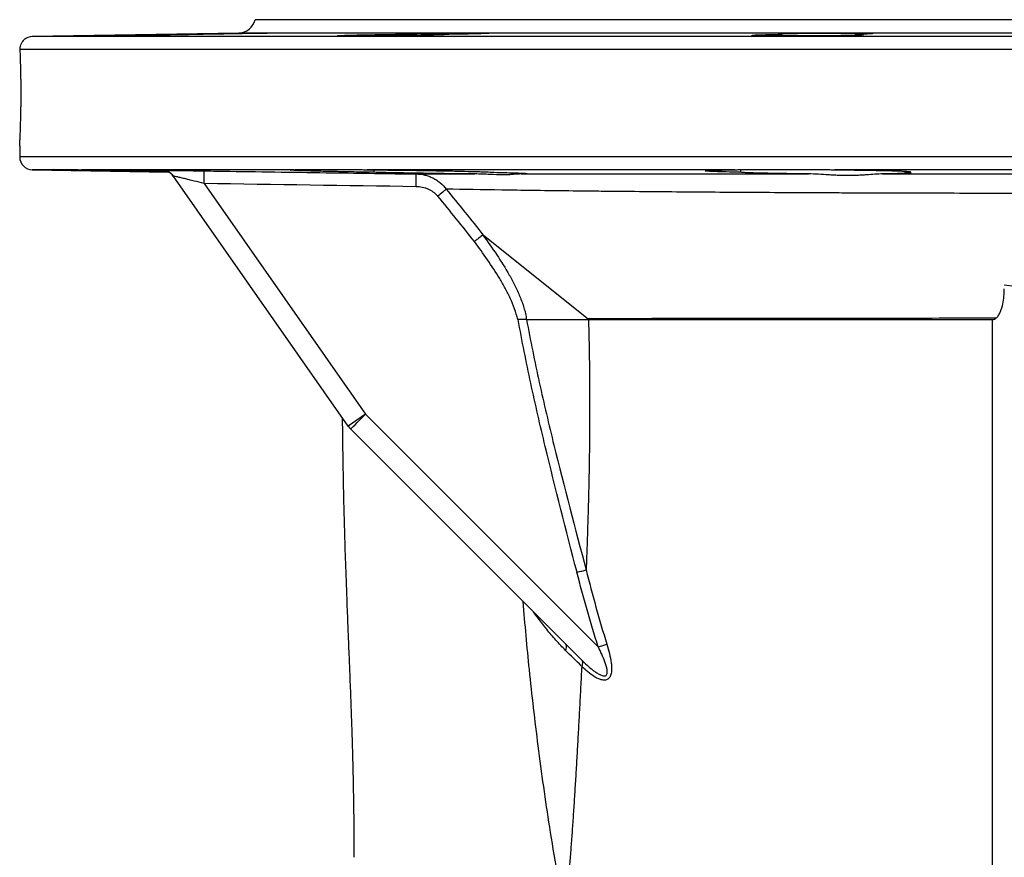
# Model space of a CAD drawing. Header units: millimetres. Extents: x 989 to 4240, y 1618 to 3732.
# Tile 12 of 14: x 3248 to 3708, y 3341 to 3732. Entities that reach past the tile are written whole.
import ezdxf

# ---------------------------------------------------------------- set-up
doc = ezdxf.new("R2010")
doc.units = ezdxf.units.MM
doc.header["$LTSCALE"] = 2

msp = doc.modelspace()

# ---------------------------------------------------------------- linework, layer by layer
at = {"color": 7, "linetype": 'Continuous', "lineweight": 25}
for p, q in [((4098.32, 3731.98), (3358.32, 3731.98)), ((3350.66, 3725.77), (3254.21, 3724.08)), ((3423.73, 3724.5), (3423.73, 3725.14)), ((3448.83, 3725.13), (3448.83, 3725.14)), ((3604.28, 3724.38), (3604.28, 3725.14)), ((3638.57, 3724.68), (3638.57, 3725.14)), ((3248.32, 3672.98), (3248.32, 3667.88)), ((3254.21, 3661.88), (3318, 3660.77)), ((3264.17, 3661.98), (3275.62, 3661.98)), ((3376.44, 3661.88), (3277.21, 3661.88)), ((3377.08, 3661.98), (3408.38, 3661.98)), ((3582.46, 3661.88), (3410.58, 3661.88)), ((3413.88, 3660.71), (3413.88, 3661.98)), ((3584.11, 3661.98), (3626.86, 3661.98)), ((3585.16, 3660.71), (3585.16, 3661.98)), ((3827.55, 3661.88), (3629.09, 3661.88)), ((3315.21, 3661.54), (3315.18, 3661.57)), ((3401.84, 3542.14), (3320, 3659.01)), ((3661.83, 3660.71), (3661.83, 3661.25)), ((3334.49, 3655.46), (3409.89, 3547.77)), ((3514.07, 3591.98), (3464.88, 3631.32)), ((3485.11, 3591.98), (3514.07, 3591.98)), ((3409.89, 3547.77), (3401.84, 3542.14)), ((3409.89, 3547.77), (3518.58, 3439.08)), ((3510.77, 3432.99), (3402.96, 3540.8))]:
    msp.add_line(p, q, dxfattribs=at)
at = {"color": 8, "linetype": 'Continuous', "lineweight": 25}
for p, q in [((4202.42, 3724.08), (3254.21, 3724.08)), ((4105.98, 3725.77), (3350.66, 3725.77)), ((4208.32, 3718.09), (3248.55, 3718.09)), ((4208.32, 3667.88), (3248.32, 3667.88)), ((3264.72, 3661.88), (3254.21, 3661.88)), ((3315.94, 3661.5), (3315.21, 3661.54)), ((3318.05, 3661.44), (3316.39, 3661.48))]:
    msp.add_line(p, q, dxfattribs=at)
at = {"color": 7, "linetype": 'Continuous', "lineweight": 25, "flags": 128}
for points in [[(3447.58, 3652.86), (3447.26, 3652.58), (3446.87, 3652.26), (3446.42, 3651.89), (3445.93, 3651.48), (3445.39, 3651.03), (3444.82, 3650.56), (3444.24, 3650.07), (3443.64, 3649.57)], [(3402.96, 3540.8), (3403.09, 3540.94), (3403.48, 3541.34), (3404.12, 3541.98), (3404.98, 3542.84), (3406.02, 3543.9), (3407.22, 3545.1), (3408.53, 3546.41), (3409.89, 3547.77)], [(3518.58, 3439.08), (3519.14, 3439.26), (3519.7, 3439.44), (3520.25, 3439.61), (3520.78, 3439.77), (3521.28, 3439.93), (3521.76, 3440.08), (3522.21, 3440.22), (3522.62, 3440.35)]]:
    msp.add_lwpolyline(points, dxfattribs=at)
at = {"color": 7, "linetype": 'Continuous', "lineweight": 25}
for centre, radius, start, end in [((3350.52, 3733.77), 8, 271, 347.1062), ((3254.32, 3718.09), 6, 91, 131.9521), ((3254.32, 3667.88), 6, 180, 269), ((3315.11, 3655.54), 6, 35, 58.2778), ((3315.09, 3655.57), 6, 35, 57.6777), ((3315.11, 3655.54), 6, 35, 55.6307), ((3227.82, 3658.54), 106.72, 358.3417, 1.5307), ((3326.51, 3656.95), 107.11, 358.4181, 1.5954), ((3410.03, 3547.87), 10, 215, 225), ((3501.15, 3438.93), 2.67, 325.4647, 31.4336)]:
    msp.add_arc(centre, radius, start, end, dxfattribs=at)
at = {"color": 8, "linetype": 'Continuous', "lineweight": 25}
for centre, start, end in [((3315.09, 3655.57), 57.6778, 89.0974), ((3315.11, 3655.54), 55.6308, 89.0937)]:
    msp.add_arc(centre, 6, start, end, dxfattribs=at)
at = {"color": 7, "linetype": 'Continuous', "lineweight": 25}
for points, knots in [([(3248.55, 3718.09), (3248.53, 3718.65), (3248.58, 3719.17), (3248.79, 3720.1), (3248.94, 3720.53), (3249.48, 3721.64), (3249.95, 3722.19), (3250.32, 3722.54)], [0, 0, 0, 0, 0.25, 0.25, 0.5, 0.5, 1, 1, 1, 1]), ([(3333.99, 3725.14), (3332.76, 3725.11), (3331.22, 3725.08), (3328.91, 3725.02), (3328.43, 3725.01), (3327.44, 3724.99), (3326.94, 3724.98), (3325.38, 3724.95), (3324.28, 3724.93), (3321.99, 3724.88), (3320.79, 3724.86), (3318.34, 3724.82), (3317.1, 3724.79), (3315.19, 3724.76), (3314.55, 3724.75), (3313.26, 3724.73), (3312.61, 3724.72), (3310.66, 3724.68), (3309.37, 3724.66), (3306.81, 3724.62), (3305.54, 3724.6), (3303.02, 3724.56), (3301.79, 3724.55), (3299.43, 3724.51), (3298.29, 3724.5), (3296.64, 3724.47), (3296.1, 3724.47), (3295.06, 3724.45), (3294.55, 3724.45), (3293.08, 3724.43), (3292.17, 3724.42), (3290.49, 3724.4), (3289.7, 3724.39), (3288.33, 3724.38), (3287.73, 3724.37), (3286.95, 3724.37), (3286.72, 3724.37), (3286.29, 3724.37), (3286.09, 3724.37), (3285.25, 3724.37), (3284.96, 3724.37), (3285.1, 3724.39), (3285.25, 3724.4), (3285.73, 3724.42), (3286.06, 3724.43), (3286.7, 3724.45), (3286.94, 3724.45), (3287.46, 3724.47), (3287.74, 3724.47), (3288.64, 3724.5), (3289.33, 3724.51), (3290.86, 3724.55), (3291.72, 3724.56), (3293.55, 3724.6), (3294.52, 3724.62), (3296.08, 3724.65), (3296.61, 3724.66), (3297.71, 3724.68), (3298.27, 3724.69), (3300, 3724.73), (3301.18, 3724.75), (3303.61, 3724.79), (3304.86, 3724.82), (3306.78, 3724.85), (3307.42, 3724.86), (3308.71, 3724.88), (3309.36, 3724.9), (3311.29, 3724.93), (3312.58, 3724.95), (3314.51, 3724.98), (3315.16, 3724.99), (3316.44, 3725.01), (3317.07, 3725.02), (3318.94, 3725.05), (3320.16, 3725.07), (3321.94, 3725.1), (3322.53, 3725.11), (3323.68, 3725.13), (3324.25, 3725.14), (3324.8, 3725.14)], [0, 0, 0, 0, 0.0625, 0.0625, 0.078125, 0.078125, 0.09375, 0.09375, 0.125, 0.125, 0.15625, 0.15625, 0.1875, 0.1875, 0.203125, 0.203125, 0.21875, 0.21875, 0.25, 0.25, 0.28125, 0.28125, 0.3125, 0.3125, 0.34375, 0.34375, 0.359375, 0.359375, 0.375, 0.375, 0.40625, 0.40625, 0.4375, 0.4375, 0.46875, 0.46875, 0.484375, 0.484375, 0.5, 0.5, 0.5625, 0.5625, 0.59375, 0.59375, 0.625, 0.625, 0.640625, 0.640625, 0.65625, 0.65625, 0.6875, 0.6875, 0.71875, 0.71875, 0.75, 0.75, 0.765625, 0.765625, 0.78125, 0.78125, 0.8125, 0.8125, 0.84375, 0.84375, 0.859375, 0.859375, 0.875, 0.875, 0.90625, 0.90625, 0.921875, 0.921875, 0.9375, 0.9375, 0.96875, 0.96875, 0.984375, 0.984375, 1, 1, 1, 1]), ([(3324.8, 3725.14), (3326.08, 3725.17), (3327.54, 3725.2), (3330.01, 3725.25), (3330.88, 3725.27), (3332.67, 3725.3), (3333.59, 3725.32), (3335.49, 3725.35), (3336.46, 3725.37), (3338.46, 3725.41), (3339.45, 3725.42), (3341.46, 3725.46), (3342.47, 3725.48), (3344.49, 3725.51), (3345.5, 3725.53), (3347.47, 3725.56), (3348.44, 3725.57), (3349.86, 3725.6), (3350.33, 3725.6), (3351.26, 3725.62), (3351.72, 3725.63), (3353.96, 3725.66), (3355.6, 3725.68), (3357.44, 3725.71), (3357.8, 3725.71), (3358.49, 3725.72), (3358.81, 3725.72), (3359.76, 3725.74), (3360.33, 3725.74), (3361.1, 3725.75), (3361.35, 3725.75), (3361.81, 3725.76), (3362.02, 3725.76), (3362.61, 3725.76), (3362.94, 3725.76), (3363.46, 3725.76), (3363.65, 3725.76), (3363.84, 3725.76), (3363.89, 3725.76), (3363.94, 3725.75), (3363.95, 3725.75), (3363.93, 3725.74), (3363.85, 3725.74), (3363.55, 3725.72), (3363.32, 3725.71), (3362.46, 3725.68), (3361.63, 3725.66), (3359.99, 3725.62), (3359.39, 3725.6), (3358.1, 3725.57), (3357.4, 3725.56), (3355.89, 3725.53), (3355.08, 3725.51), (3353.41, 3725.48), (3352.54, 3725.46), (3350.73, 3725.42), (3349.8, 3725.41), (3347.86, 3725.37), (3346.88, 3725.35), (3344.91, 3725.32), (3343.91, 3725.3), (3341.89, 3725.27), (3340.86, 3725.25), (3338.85, 3725.22), (3337.86, 3725.2), (3335.9, 3725.17), (3334.93, 3725.16), (3333.99, 3725.14)], [0, 0, 0, 0, 0.0625, 0.0625, 0.09375, 0.09375, 0.125, 0.125, 0.15625, 0.15625, 0.1875, 0.1875, 0.21875, 0.21875, 0.25, 0.25, 0.28125, 0.28125, 0.296875, 0.296875, 0.3125, 0.3125, 0.375, 0.375, 0.390625, 0.390625, 0.40625, 0.40625, 0.4375, 0.4375, 0.453125, 0.453125, 0.46875, 0.46875, 0.5, 0.5, 0.53125, 0.53125, 0.546875, 0.546875, 0.5625, 0.5625, 0.59375, 0.59375, 0.625, 0.625, 0.6875, 0.6875, 0.71875, 0.71875, 0.75, 0.75, 0.78125, 0.78125, 0.8125, 0.8125, 0.84375, 0.84375, 0.875, 0.875, 0.90625, 0.90625, 0.9375, 0.9375, 0.96875, 0.96875, 1, 1, 1, 1]), ([(3448.83, 3725.14), (3448.86, 3725.14), (3448.85, 3725.13), (3448.8, 3725.11), (3448.75, 3725.1), (3448.53, 3725.07), (3448.28, 3725.05), (3447.61, 3725.01), (3447.17, 3724.99), (3446.13, 3724.95), (3445.52, 3724.93), (3444.49, 3724.9), (3444.12, 3724.88), (3443.35, 3724.86), (3442.94, 3724.85), (3441.66, 3724.82), (3440.75, 3724.79), (3438.79, 3724.75), (3437.75, 3724.73), (3435.54, 3724.68), (3434.39, 3724.66), (3432.03, 3724.62), (3430.81, 3724.6), (3428.93, 3724.57), (3428.29, 3724.56), (3427.01, 3724.55), (3426.37, 3724.54), (3424.45, 3724.51), (3423.16, 3724.5), (3420.57, 3724.47), (3419.27, 3724.45), (3416.72, 3724.43), (3415.48, 3724.42), (3413.65, 3724.4), (3413.05, 3724.4), (3411.86, 3724.39), (3411.27, 3724.39), (3408.4, 3724.37), (3406.32, 3724.37), (3403.55, 3724.37), (3402.71, 3724.37), (3401.17, 3724.37), (3400.49, 3724.38), (3399.57, 3724.39), (3399.29, 3724.39), (3398.77, 3724.4), (3398.53, 3724.4), (3397.89, 3724.42), (3397.55, 3724.43), (3397.07, 3724.45), (3396.92, 3724.47), (3396.82, 3724.5), (3396.86, 3724.51), (3397.08, 3724.54), (3397.17, 3724.55), (3397.41, 3724.56), (3397.55, 3724.57), (3398.05, 3724.6), (3398.48, 3724.62), (3399.5, 3724.66), (3400.1, 3724.68), (3401.48, 3724.73), (3402.26, 3724.75), (3403.95, 3724.79), (3404.87, 3724.82), (3406.83, 3724.86), (3407.87, 3724.88), (3409.5, 3724.92), (3410.06, 3724.93), (3411.21, 3724.95), (3411.8, 3724.96), (3413.58, 3724.99), (3414.8, 3725.01), (3417.29, 3725.05), (3418.56, 3725.07), (3421.15, 3725.11), (3422.45, 3725.13), (3423.73, 3725.14)], [0, 0, 0, 0, 0.015625, 0.015625, 0.03125, 0.03125, 0.0625, 0.0625, 0.09375, 0.09375, 0.125, 0.125, 0.140625, 0.140625, 0.15625, 0.15625, 0.1875, 0.1875, 0.21875, 0.21875, 0.25, 0.25, 0.28125, 0.28125, 0.296875, 0.296875, 0.3125, 0.3125, 0.34375, 0.34375, 0.375, 0.375, 0.40625, 0.40625, 0.421875, 0.421875, 0.4375, 0.4375, 0.5, 0.5, 0.53125, 0.53125, 0.5625, 0.5625, 0.578125, 0.578125, 0.59375, 0.59375, 0.625, 0.625, 0.65625, 0.65625, 0.6875, 0.6875, 0.703125, 0.703125, 0.71875, 0.71875, 0.75, 0.75, 0.78125, 0.78125, 0.8125, 0.8125, 0.84375, 0.84375, 0.875, 0.875, 0.890625, 0.890625, 0.90625, 0.90625, 0.9375, 0.9375, 0.96875, 0.96875, 1, 1, 1, 1]), ([(3423.73, 3725.14), (3424.05, 3725.17), (3424.62, 3725.2), (3425.88, 3725.25), (3426.37, 3725.27), (3427.46, 3725.3), (3428.05, 3725.32), (3429.35, 3725.35), (3430.06, 3725.37), (3431.58, 3725.41), (3432.38, 3725.42), (3434.05, 3725.46), (3434.92, 3725.48), (3436.74, 3725.51), (3437.69, 3725.53), (3439.6, 3725.56), (3440.58, 3725.57), (3442.06, 3725.6), (3442.56, 3725.6), (3443.57, 3725.62), (3444.08, 3725.63), (3446.62, 3725.66), (3448.62, 3725.68), (3451.08, 3725.71), (3451.57, 3725.71), (3452.54, 3725.72), (3453.02, 3725.72), (3454.43, 3725.74), (3455.33, 3725.74), (3456.65, 3725.75), (3457.09, 3725.75), (3457.94, 3725.76), (3458.35, 3725.76), (3459.57, 3725.76), (3460.32, 3725.76), (3461.75, 3725.76), (3462.41, 3725.76), (3463.33, 3725.76), (3463.62, 3725.76), (3464.18, 3725.75), (3464.44, 3725.75), (3465.17, 3725.74), (3465.6, 3725.74), (3466.34, 3725.72), (3466.64, 3725.71), (3467.35, 3725.68), (3467.54, 3725.66), (3467.42, 3725.62), (3467.3, 3725.6), (3466.95, 3725.57), (3466.7, 3725.56), (3466.07, 3725.53), (3465.69, 3725.51), (3464.8, 3725.48), (3464.3, 3725.46), (3463.18, 3725.42), (3462.55, 3725.41), (3461.2, 3725.37), (3460.47, 3725.35), (3458.94, 3725.32), (3458.13, 3725.3), (3456.42, 3725.27), (3455.52, 3725.25), (3452.77, 3725.2), (3450.85, 3725.17), (3448.83, 3725.14)], [0, 0, 0, 0, 0.0625, 0.0625, 0.09375, 0.09375, 0.125, 0.125, 0.15625, 0.15625, 0.1875, 0.1875, 0.21875, 0.21875, 0.25, 0.25, 0.28125, 0.28125, 0.296875, 0.296875, 0.3125, 0.3125, 0.375, 0.375, 0.390625, 0.390625, 0.40625, 0.40625, 0.4375, 0.4375, 0.453125, 0.453125, 0.46875, 0.46875, 0.5, 0.5, 0.53125, 0.53125, 0.546875, 0.546875, 0.5625, 0.5625, 0.59375, 0.59375, 0.625, 0.625, 0.6875, 0.6875, 0.71875, 0.71875, 0.75, 0.75, 0.78125, 0.78125, 0.8125, 0.8125, 0.84375, 0.84375, 0.875, 0.875, 0.90625, 0.90625, 0.9375, 0.9375, 1, 1, 1, 1]), ([(3638.57, 3725.14), (3639.25, 3725.13), (3639.85, 3725.11), (3640.89, 3725.07), (3641.31, 3725.05), (3641.97, 3725.01), (3642.21, 3724.99), (3642.42, 3724.96), (3642.47, 3724.95), (3642.52, 3724.93), (3642.51, 3724.92), (3642.44, 3724.88), (3642.29, 3724.86), (3641.8, 3724.82), (3641.46, 3724.79), (3640.6, 3724.75), (3640.08, 3724.73), (3639.18, 3724.69), (3638.85, 3724.68), (3638.16, 3724.66), (3637.79, 3724.65), (3635.86, 3724.6), (3634.03, 3724.56), (3630.88, 3724.51), (3629.78, 3724.5), (3627.5, 3724.47), (3626.32, 3724.45), (3624.48, 3724.43), (3623.85, 3724.43), (3622.6, 3724.42), (3621.97, 3724.41), (3620.06, 3724.4), (3618.78, 3724.39), (3616.2, 3724.38), (3614.88, 3724.37), (3612.31, 3724.37), (3611.04, 3724.37), (3609.18, 3724.37), (3608.56, 3724.37), (3607.33, 3724.37), (3606.72, 3724.37), (3604.93, 3724.37), (3603.79, 3724.38), (3601.61, 3724.39), (3600.57, 3724.4), (3598.59, 3724.42), (3597.67, 3724.43), (3595.98, 3724.45), (3595.21, 3724.47), (3594.18, 3724.49), (3593.85, 3724.5), (3593.24, 3724.51), (3592.96, 3724.52), (3592.18, 3724.55), (3591.75, 3724.56), (3591.24, 3724.59), (3591.1, 3724.6), (3590.85, 3724.62), (3590.75, 3724.63), (3590.53, 3724.66), (3590.48, 3724.68), (3590.55, 3724.72), (3590.59, 3724.73), (3590.73, 3724.75), (3590.83, 3724.76), (3591.43, 3724.82), (3592.27, 3724.86), (3593.78, 3724.92), (3594.11, 3724.93), (3594.79, 3724.95), (3595.15, 3724.96), (3596.3, 3724.99), (3597.13, 3725.01), (3598.5, 3725.04), (3598.98, 3725.05), (3599.96, 3725.07), (3600.47, 3725.08), (3602.03, 3725.11), (3603.13, 3725.13), (3604.28, 3725.14)], [0, 0, 0, 0, 0.03125, 0.03125, 0.0625, 0.0625, 0.09375, 0.09375, 0.109375, 0.109375, 0.125, 0.125, 0.15625, 0.15625, 0.1875, 0.1875, 0.21875, 0.21875, 0.234375, 0.234375, 0.25, 0.25, 0.3125, 0.3125, 0.34375, 0.34375, 0.375, 0.375, 0.390625, 0.390625, 0.40625, 0.40625, 0.4375, 0.4375, 0.46875, 0.46875, 0.5, 0.5, 0.515625, 0.515625, 0.53125, 0.53125, 0.5625, 0.5625, 0.59375, 0.59375, 0.625, 0.625, 0.65625, 0.65625, 0.671875, 0.671875, 0.6875, 0.6875, 0.71875, 0.71875, 0.734375, 0.734375, 0.75, 0.75, 0.78125, 0.78125, 0.796875, 0.796875, 0.8125, 0.8125, 0.875, 0.875, 0.890625, 0.890625, 0.90625, 0.90625, 0.9375, 0.9375, 0.953125, 0.953125, 0.96875, 0.96875, 1, 1, 1, 1]), ([(3604.28, 3725.14), (3603.92, 3725.16), (3603.62, 3725.17), (3603.15, 3725.2), (3602.99, 3725.22), (3602.8, 3725.25), (3602.77, 3725.27), (3602.85, 3725.3), (3602.97, 3725.32), (3603.51, 3725.37), (3604.14, 3725.41), (3605.93, 3725.48), (3607.06, 3725.51), (3609.08, 3725.56), (3609.81, 3725.57), (3611.35, 3725.6), (3612.16, 3725.62), (3613.86, 3725.65), (3614.76, 3725.66), (3616.61, 3725.68), (3617.55, 3725.69), (3619.48, 3725.71), (3620.46, 3725.72), (3622.46, 3725.74), (3623.48, 3725.74), (3625.5, 3725.75), (3626.5, 3725.76), (3628, 3725.76), (3628.5, 3725.76), (3629.49, 3725.76), (3629.99, 3725.76), (3632.44, 3725.76), (3634.29, 3725.76), (3636.47, 3725.74), (3636.9, 3725.74), (3637.73, 3725.74), (3638.14, 3725.73), (3639.32, 3725.72), (3640.06, 3725.71), (3641.1, 3725.7), (3641.43, 3725.69), (3642.08, 3725.68), (3642.39, 3725.68), (3643.27, 3725.66), (3643.8, 3725.65), (3644.73, 3725.62), (3645.14, 3725.61), (3645.66, 3725.58), (3645.82, 3725.57), (3646.09, 3725.56), (3646.21, 3725.55), (3646.52, 3725.53), (3646.66, 3725.51), (3646.81, 3725.48), (3646.81, 3725.46), (3646.61, 3725.41), (3646.2, 3725.37), (3645.18, 3725.32), (3644.77, 3725.3), (3643.84, 3725.27), (3643.32, 3725.25), (3642.15, 3725.22), (3641.5, 3725.2), (3640.11, 3725.17), (3639.36, 3725.16), (3638.57, 3725.14)], [0, 0, 0, 0, 0.03125, 0.03125, 0.0625, 0.0625, 0.09375, 0.09375, 0.125, 0.125, 0.1875, 0.1875, 0.25, 0.25, 0.28125, 0.28125, 0.3125, 0.3125, 0.34375, 0.34375, 0.375, 0.375, 0.40625, 0.40625, 0.4375, 0.4375, 0.46875, 0.46875, 0.484375, 0.484375, 0.5, 0.5, 0.5625, 0.5625, 0.578125, 0.578125, 0.59375, 0.59375, 0.625, 0.625, 0.640625, 0.640625, 0.65625, 0.65625, 0.6875, 0.6875, 0.71875, 0.71875, 0.734375, 0.734375, 0.75, 0.75, 0.78125, 0.78125, 0.8125, 0.8125, 0.875, 0.875, 0.90625, 0.90625, 0.9375, 0.9375, 0.96875, 0.96875, 1, 1, 1, 1]), ([(3248.32, 3672.98), (3248.32, 3672.98), (3248.34, 3673.39), (3248.39, 3674.4), (3248.4, 3674.62), (3248.43, 3675.12), (3248.44, 3675.4), (3248.48, 3676.28), (3248.51, 3676.95), (3248.56, 3678.1), (3248.58, 3678.51), (3248.61, 3679.36), (3248.63, 3679.8), (3248.68, 3681.17), (3248.71, 3682.16), (3248.78, 3684.26), (3248.81, 3685.39), (3248.86, 3687.71), (3248.89, 3688.9), (3248.92, 3690.76), (3248.93, 3691.38), (3248.94, 3692.66), (3248.95, 3693.3), (3248.96, 3695.24), (3248.97, 3696.53), (3248.97, 3698.48), (3248.97, 3699.13), (3248.96, 3700.44), (3248.96, 3701.09), (3248.95, 3703.04), (3248.93, 3704.3), (3248.89, 3706.78), (3248.87, 3707.99), (3248.81, 3710.34), (3248.78, 3711.46), (3248.72, 3713.57), (3248.68, 3714.57), (3248.62, 3716.44), (3248.58, 3717.3), (3248.55, 3718.09)], [0, 0, 0, 0, 0.125, 0.125, 0.15625, 0.15625, 0.1875, 0.1875, 0.25, 0.25, 0.28125, 0.28125, 0.3125, 0.3125, 0.375, 0.375, 0.4375, 0.4375, 0.5, 0.5, 0.53125, 0.53125, 0.5625, 0.5625, 0.625, 0.625, 0.65625, 0.65625, 0.6875, 0.6875, 0.75, 0.75, 0.8125, 0.8125, 0.875, 0.875, 0.9375, 0.9375, 1, 1, 1, 1]), ([(3318, 3660.85), (3315.94, 3660.89), (3311.2, 3660.97), (3303.69, 3661.1), (3295.8, 3661.24), (3288.33, 3661.38), (3281.51, 3661.51), (3275.52, 3661.63), (3270.57, 3661.73), (3266.89, 3661.82), (3265.39, 3661.86), (3264.72, 3661.88)], [0, 0, 0, 0, 0.089624, 0.205833, 0.322053, 0.438274, 0.554495, 0.670716, 0.786928, 0.903139, 1, 1, 1, 1]), ([(3277.21, 3661.88), (3279.05, 3661.86), (3282.89, 3661.81), (3289.71, 3661.72), (3297.26, 3661.62), (3305.21, 3661.5), (3311.79, 3661.39), (3315.59, 3661.33), (3316.72, 3661.31)], [0, 0, 0, 0, 0.172051, 0.359181, 0.546312, 0.733466, 0.920619, 1, 1, 1, 1]), ([(3413.88, 3660.71), (3410.62, 3660.76), (3407.49, 3660.81), (3402.96, 3660.89), (3401.47, 3660.92), (3399.3, 3660.96), (3398.58, 3660.98), (3397.17, 3661.01), (3396.48, 3661.02), (3393.09, 3661.09), (3390.59, 3661.15), (3387.17, 3661.23), (3386.07, 3661.26), (3384.04, 3661.32), (3383.1, 3661.35), (3381.36, 3661.4), (3380.56, 3661.43), (3379.47, 3661.47), (3379.12, 3661.48), (3378.47, 3661.5), (3378.16, 3661.52), (3376.72, 3661.58), (3375.9, 3661.63), (3375.15, 3661.69), (3374.99, 3661.71), (3374.87, 3661.74), (3374.85, 3661.75), (3374.85, 3661.77), (3374.87, 3661.78), (3375.1, 3661.82), (3375.6, 3661.85), (3376.44, 3661.88)], [0, 0, 0, 0, 0.125, 0.125, 0.1875, 0.1875, 0.21875, 0.21875, 0.25, 0.25, 0.375, 0.375, 0.4375, 0.4375, 0.5, 0.5, 0.5625, 0.5625, 0.59375, 0.59375, 0.625, 0.625, 0.75, 0.75, 0.8125, 0.8125, 0.84375, 0.84375, 0.875, 0.875, 1, 1, 1, 1]), ([(3410.58, 3661.88), (3413.78, 3661.85), (3417.02, 3661.82), (3421.91, 3661.77), (3423.55, 3661.75), (3426.02, 3661.72), (3426.85, 3661.71), (3428.49, 3661.69), (3429.31, 3661.68), (3433.36, 3661.63), (3436.52, 3661.58), (3441.14, 3661.5), (3442.66, 3661.48), (3445.61, 3661.43), (3447.04, 3661.4), (3449.81, 3661.35), (3451.14, 3661.32), (3453.72, 3661.26), (3454.97, 3661.23), (3458.54, 3661.15), (3460.65, 3661.09), (3463.41, 3661.01), (3464.27, 3660.98), (3465.45, 3660.94), (3465.82, 3660.92), (3466.53, 3660.89), (3466.87, 3660.88), (3468.44, 3660.81), (3469.38, 3660.76), (3470, 3660.71)], [0, 0, 0, 0, 0.125, 0.125, 0.1875, 0.1875, 0.21875, 0.21875, 0.25, 0.25, 0.375, 0.375, 0.4375, 0.4375, 0.5, 0.5, 0.5625, 0.5625, 0.625, 0.625, 0.75, 0.75, 0.8125, 0.8125, 0.84375, 0.84375, 0.875, 0.875, 1, 1, 1, 1]), ([(3585.16, 3660.71), (3582.65, 3660.76), (3580.41, 3660.81), (3577.42, 3660.89), (3576.49, 3660.92), (3575.2, 3660.96), (3574.78, 3660.98), (3573.99, 3661.01), (3573.61, 3661.02), (3571.83, 3661.09), (3570.72, 3661.15), (3569.53, 3661.23), (3569.22, 3661.26), (3568.75, 3661.32), (3568.61, 3661.35), (3568.48, 3661.4), (3568.5, 3661.43), (3568.66, 3661.47), (3568.73, 3661.48), (3568.92, 3661.5), (3569.04, 3661.52), (3569.73, 3661.58), (3570.6, 3661.63), (3572.38, 3661.69), (3573.06, 3661.71), (3574.19, 3661.74), (3574.59, 3661.75), (3575.41, 3661.77), (3575.84, 3661.78), (3578.08, 3661.82), (3580.14, 3661.85), (3582.46, 3661.88)], [0, 0, 0, 0, 0.125, 0.125, 0.1875, 0.1875, 0.21875, 0.21875, 0.25, 0.25, 0.375, 0.375, 0.4375, 0.4375, 0.5, 0.5, 0.5625, 0.5625, 0.59375, 0.59375, 0.625, 0.625, 0.75, 0.75, 0.8125, 0.8125, 0.84375, 0.84375, 0.875, 0.875, 1, 1, 1, 1]), ([(3629.09, 3661.88), (3632.28, 3661.85), (3635.34, 3661.82), (3639.71, 3661.77), (3641.14, 3661.75), (3643.21, 3661.72), (3643.9, 3661.71), (3645.24, 3661.69), (3645.9, 3661.68), (3649.1, 3661.62), (3651.43, 3661.58), (3654.56, 3661.5), (3655.56, 3661.48), (3657.38, 3661.43), (3658.22, 3661.4), (3659.74, 3661.35), (3660.43, 3661.32), (3661.65, 3661.26), (3662.19, 3661.23), (3663.56, 3661.15), (3664.13, 3661.09), (3664.5, 3661.01), (3664.54, 3660.98), (3664.47, 3660.93), (3664.42, 3660.92), (3664.29, 3660.89), (3664.21, 3660.88), (3663.67, 3660.81), (3662.92, 3660.76), (3661.83, 3660.71)], [0, 0, 0, 0, 0.125, 0.125, 0.1875, 0.1875, 0.21875, 0.21875, 0.25, 0.25, 0.375, 0.375, 0.4375, 0.4375, 0.5, 0.5, 0.5625, 0.5625, 0.625, 0.625, 0.75, 0.75, 0.8125, 0.8125, 0.84375, 0.84375, 0.875, 0.875, 1, 1, 1, 1]), ([(3315.78, 3661.51), (3315.72, 3661.51), (3315.61, 3661.51), (3315.64, 3661.51), (3315.85, 3661.49), (3316.15, 3661.45), (3316.82, 3661.31), (3317.67, 3661.03), (3318.24, 3660.62), (3318.47, 3660.46)], [0, 0, 0, 0, 0.190402, 0.358834, 0.429765, 0.495277, 0.60329, 0.834504, 1, 1, 1, 1]), ([(3318.05, 3661.44), (3318.03, 3661.44), (3317.39, 3661.45), (3316.63, 3661.47), (3316.17, 3661.49), (3315.99, 3661.5)], [0, 0, 0, 0, 0.02181, 0.608246, 1, 1, 1, 1]), ([(3334.49, 3655.46), (3332.89, 3655.86), (3331.31, 3656.26), (3328.99, 3656.84), (3328.22, 3657.03), (3326.72, 3657.4), (3326, 3657.58), (3324.6, 3657.93), (3323.92, 3658.09), (3322.68, 3658.4), (3322.11, 3658.53), (3321.12, 3658.77), (3320.72, 3658.87), (3320.15, 3658.99), (3320, 3659.02), (3320, 3659.01)], [0, 0, 0, 0, 0.25, 0.25, 0.375, 0.375, 0.5, 0.5, 0.625, 0.625, 0.75, 0.75, 0.875, 0.875, 1, 1, 1, 1]), ([(3326.36, 3661.51), (3326.41, 3661.51), (3327.64, 3661.49), (3330.46, 3661.45), (3333.15, 3661.41), (3334.5, 3661.39)], [0, 0, 0, 0, 0.022335, 0.511045, 1, 1, 1, 1]), ([(3334.5, 3661.39), (3338.5, 3661.33), (3342.49, 3661.27), (3346.49, 3661.21), (3362.49, 3660.97), (3378.49, 3660.73), (3394.48, 3660.5), (3407.52, 3660.31), (3420.55, 3660.12), (3433.58, 3659.94)], [0, 0, 0, 0, 0.006, 0.006, 0.006, 0.03, 0.03, 0.03, 0.0495539, 0.0495539, 0.0495539, 0.0495539]), ([(3461.02, 3659.94), (3459, 3659.96), (3456.94, 3659.98), (3453.76, 3660.01), (3452.69, 3660.02), (3450.52, 3660.05), (3449.42, 3660.06), (3446.15, 3660.1), (3443.97, 3660.13), (3440.72, 3660.18), (3439.64, 3660.19), (3437.48, 3660.23), (3436.4, 3660.24), (3433.22, 3660.29), (3431.17, 3660.33), (3428.19, 3660.39), (3427.21, 3660.4), (3425.29, 3660.44), (3424.35, 3660.46), (3421.6, 3660.52), (3419.89, 3660.56), (3416.71, 3660.63), (3415.23, 3660.67), (3413.88, 3660.71)], [0, 0, 0, 0, 0.125, 0.125, 0.1875, 0.1875, 0.25, 0.25, 0.375, 0.375, 0.4375, 0.4375, 0.5, 0.5, 0.625, 0.625, 0.6875, 0.6875, 0.75, 0.75, 0.875, 0.875, 1, 1, 1, 1]), ([(3433.58, 3659.94), (3434.94, 3659.91), (3436.27, 3659.75), (3438.23, 3659.28), (3438.87, 3659.09), (3440.15, 3658.63), (3440.77, 3658.36), (3441.99, 3657.76), (3442.59, 3657.42), (3443.73, 3656.68), (3444.27, 3656.28), (3445.83, 3654.98), (3446.78, 3653.97), (3447.58, 3652.86)], [0, 0, 0, 0, 0.25, 0.25, 0.375, 0.375, 0.5, 0.5, 0.625, 0.625, 0.75, 0.75, 1, 1, 1, 1]), ([(3482.6, 3659.95), (3481.61, 3659.93), (3480.4, 3659.8), (3478.25, 3659.65), (3477.48, 3659.6), (3475.82, 3659.54), (3474.94, 3659.52), (3472.17, 3659.52), (3470.16, 3659.59), (3466.9, 3659.75), (3465.77, 3659.8), (3463.44, 3659.9), (3462.24, 3659.93), (3461.02, 3659.94)], [0, 0, 0, 0, 0.25, 0.25, 0.375, 0.375, 0.5, 0.5, 0.75, 0.75, 0.875, 0.875, 1, 1, 1, 1]), ([(3470, 3660.71), (3471.72, 3660.67), (3473.31, 3660.63), (3476.23, 3660.56), (3477.56, 3660.52), (3479.36, 3660.46), (3479.93, 3660.44), (3480.98, 3660.41), (3481.46, 3660.39), (3482.79, 3660.34), (3483.52, 3660.3), (3484.37, 3660.25), (3484.61, 3660.23), (3485, 3660.2), (3485.15, 3660.18), (3485.49, 3660.14), (3485.53, 3660.11), (3485.35, 3660.07), (3485.24, 3660.05), (3484.94, 3660.03), (3484.74, 3660.02), (3484.04, 3659.98), (3483.41, 3659.97), (3482.6, 3659.95)], [0, 0, 0, 0, 0.125, 0.125, 0.25, 0.25, 0.3125, 0.3125, 0.375, 0.375, 0.5, 0.5, 0.5625, 0.5625, 0.625, 0.625, 0.75, 0.75, 0.8125, 0.8125, 0.875, 0.875, 1, 1, 1, 1]), ([(3482.6, 3659.95), (3492.11, 3659.95), (3502.12, 3659.95), (3515.28, 3659.96), (3517.94, 3659.96), (3523.34, 3659.96), (3526.07, 3659.96), (3534.3, 3659.96), (3539.87, 3659.96), (3556.8, 3659.96), (3568.39, 3659.96), (3592.17, 3659.97), (3604.35, 3659.97), (3616.85, 3659.97)], [0, 0, 0, 0, 0.25, 0.25, 0.3125, 0.3125, 0.375, 0.375, 0.5, 0.5, 0.75, 0.75, 1, 1, 1, 1]), ([(3616.85, 3659.97), (3614.84, 3659.99), (3612.87, 3660.01), (3609.96, 3660.04), (3609, 3660.05), (3607.12, 3660.08), (3606.2, 3660.09), (3603.51, 3660.13), (3601.81, 3660.16), (3598.56, 3660.22), (3597.02, 3660.25), (3594.2, 3660.32), (3592.92, 3660.35), (3591.19, 3660.4), (3590.64, 3660.42), (3589.61, 3660.46), (3589.12, 3660.47), (3587.79, 3660.53), (3587.06, 3660.56), (3585.88, 3660.64), (3585.45, 3660.67), (3585.16, 3660.71)], [0, 0, 0, 0, 0.125, 0.125, 0.1875, 0.1875, 0.25, 0.25, 0.375, 0.375, 0.5, 0.5, 0.625, 0.625, 0.6875, 0.6875, 0.75, 0.75, 0.875, 0.875, 1, 1, 1, 1]), ([(3651.47, 3659.97), (3650.3, 3659.96), (3649.09, 3659.89), (3646.56, 3659.72), (3645.25, 3659.62), (3643.22, 3659.47), (3642.53, 3659.43), (3641.12, 3659.34), (3640.4, 3659.3), (3638.23, 3659.21), (3636.76, 3659.18), (3633.79, 3659.18), (3632.28, 3659.21), (3629.99, 3659.3), (3629.22, 3659.34), (3627.66, 3659.42), (3626.88, 3659.47), (3624.55, 3659.61), (3623.01, 3659.72), (3619.92, 3659.89), (3618.38, 3659.95), (3616.85, 3659.97)], [0, 0, 0, 0, 0.125, 0.125, 0.25, 0.25, 0.3125, 0.3125, 0.375, 0.375, 0.5, 0.5, 0.625, 0.625, 0.6875, 0.6875, 0.75, 0.75, 0.875, 0.875, 1, 1, 1, 1]), ([(3661.83, 3660.71), (3662.61, 3660.67), (3663.23, 3660.64), (3664.18, 3660.57), (3664.5, 3660.53), (3664.74, 3660.48), (3664.79, 3660.46), (3664.79, 3660.42), (3664.76, 3660.41), (3664.53, 3660.35), (3664.23, 3660.32), (3663.54, 3660.27), (3663.27, 3660.25), (3662.65, 3660.22), (3662.31, 3660.21), (3661.17, 3660.16), (3660.27, 3660.13), (3658.71, 3660.09), (3658.16, 3660.08), (3656.98, 3660.05), (3656.35, 3660.04), (3654.4, 3660.01), (3652.99, 3659.99), (3651.47, 3659.97)], [0, 0, 0, 0, 0.125, 0.125, 0.25, 0.25, 0.3125, 0.3125, 0.375, 0.375, 0.5, 0.5, 0.5625, 0.5625, 0.625, 0.625, 0.75, 0.75, 0.8125, 0.8125, 0.875, 0.875, 1, 1, 1, 1]), ([(3651.47, 3659.97), (3664.12, 3659.97), (3676.85, 3659.97), (3702.51, 3659.97), (3715.43, 3659.97), (3731.69, 3659.97), (3734.95, 3659.97), (3741.43, 3659.97), (3744.66, 3659.97), (3754.34, 3659.97), (3760.77, 3659.97), (3779.95, 3659.97), (3792.62, 3659.97), (3805.17, 3659.97)], [0, 0, 0, 0, 0.25, 0.25, 0.5, 0.5, 0.5625, 0.5625, 0.625, 0.625, 0.75, 0.75, 1, 1, 1, 1]), ([(3443.64, 3649.57), (3443.03, 3650.31), (3442.31, 3650.95), (3440.78, 3652.04), (3439.96, 3652.49), (3438.66, 3653.04), (3438.21, 3653.21), (3437.31, 3653.48), (3436.85, 3653.6), (3435.47, 3653.88), (3434.53, 3653.98), (3433.58, 3654)], [0, 0, 0, 0, 0.25, 0.25, 0.5, 0.5, 0.625, 0.625, 0.75, 0.75, 1, 1, 1, 1]), ([(4009.05, 3652.86), (4000.93, 3652.7), (3992.21, 3652.55), (3973.64, 3652.27), (3963.79, 3652.14), (3950.73, 3651.98), (3948.09, 3651.95), (3942.72, 3651.89), (3940.01, 3651.86), (3931.82, 3651.77), (3926.26, 3651.72), (3909.28, 3651.56), (3897.58, 3651.47), (3873.43, 3651.3), (3860.97, 3651.22), (3844.9, 3651.14), (3841.66, 3651.12), (3835.17, 3651.09), (3831.92, 3651.08), (3822.13, 3651.04), (3815.58, 3651.01), (3795.8, 3650.95), (3782.49, 3650.91), (3762.31, 3650.88), (3755.55, 3650.87), (3745.36, 3650.86), (3741.95, 3650.86), (3735.12, 3650.85), (3731.7, 3650.85), (3714.56, 3650.85), (3700.96, 3650.87), (3673.96, 3650.91), (3660.56, 3650.95), (3643.95, 3651), (3640.63, 3651.02), (3634.02, 3651.04), (3630.72, 3651.05), (3620.92, 3651.1), (3614.47, 3651.13), (3595.37, 3651.22), (3582.97, 3651.3), (3558.82, 3651.47), (3547.08, 3651.57), (3532.82, 3651.7), (3529.99, 3651.72), (3524.4, 3651.78), (3521.65, 3651.81), (3513.48, 3651.89), (3508.17, 3651.95), (3492.66, 3652.14), (3482.88, 3652.27), (3464.4, 3652.55), (3455.71, 3652.7), (3447.58, 3652.86)], [0, 0, 0, 0, 0.0625, 0.0625, 0.125, 0.125, 0.140625, 0.140625, 0.15625, 0.15625, 0.1875, 0.1875, 0.25, 0.25, 0.3125, 0.3125, 0.328125, 0.328125, 0.34375, 0.34375, 0.375, 0.375, 0.4375, 0.4375, 0.46875, 0.46875, 0.484375, 0.484375, 0.5, 0.5, 0.5625, 0.5625, 0.625, 0.625, 0.640625, 0.640625, 0.65625, 0.65625, 0.6875, 0.6875, 0.75, 0.75, 0.8125, 0.8125, 0.828125, 0.828125, 0.84375, 0.84375, 0.875, 0.875, 0.9375, 0.9375, 1, 1, 1, 1]), ([(3464.7, 3631.4), (3464.49, 3631.24), (3464.25, 3631.05), (3463.67, 3630.61), (3463.35, 3630.37), (3462.66, 3629.84), (3462.29, 3629.56), (3461.72, 3629.12), (3461.52, 3628.97), (3461.13, 3628.67), (3460.93, 3628.51), (3460.73, 3628.36)], [0, 0, 0, 0, 0.25, 0.25, 0.5, 0.5, 0.75, 0.75, 0.875, 0.875, 1, 1, 1, 1]), ([(3464.88, 3631.32), (3464.86, 3631.33), (3464.84, 3631.35), (3464.82, 3631.36), (3464.8, 3631.38), (3464.77, 3631.39), (3464.75, 3631.4), (3464.74, 3631.4), (3464.73, 3631.4), (3464.73, 3631.41), (3464.72, 3631.41), (3464.71, 3631.41), (3464.71, 3631.4), (3464.71, 3631.4), (3464.71, 3631.4), (3464.7, 3631.4)], [0, 0, 0, 0, 0.000042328, 0.000042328, 0.000042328, 0.0000878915, 0.0000878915, 0.0000878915, 0.0001065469, 0.0001065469, 0.0001065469, 0.0001219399, 0.0001219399, 0.0001219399, 0.0001265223, 0.0001265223, 0.0001265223, 0.0001265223]), ([(3464.7, 3631.4), (3466.92, 3628.4), (3469.09, 3625.35), (3473.24, 3619.15), (3475.23, 3615.99), (3477.98, 3611.13), (3478.86, 3609.49), (3480.52, 3606.15), (3481.3, 3604.45), (3482.71, 3600.99), (3483.35, 3599.24), (3484.14, 3596.56), (3484.38, 3595.65), (3484.79, 3593.83), (3484.97, 3592.9), (3485.11, 3591.98)], [0, 0, 0, 0, 0.25, 0.25, 0.5, 0.5, 0.625, 0.625, 0.75, 0.75, 0.875, 0.875, 0.9375, 0.9375, 1, 1, 1, 1]), ([(3480.99, 3591.98), (3480.62, 3593.69), (3480.11, 3595.37), (3478.93, 3598.66), (3478.25, 3600.27), (3476.78, 3603.45), (3475.99, 3605.01), (3474.33, 3608.08), (3473.46, 3609.59), (3470.76, 3614.08), (3468.84, 3617), (3464.88, 3622.75), (3462.83, 3625.57), (3460.73, 3628.36)], [0, 0, 0, 0, 0.125, 0.125, 0.25, 0.25, 0.375, 0.375, 0.5, 0.5, 0.75, 0.75, 1, 1, 1, 1]), ([(3704.59, 3592.68), (3704.83, 3592.89), (3705.04, 3593.12), (3705.42, 3593.6), (3705.59, 3593.86), (3706.06, 3594.64), (3706.33, 3595.19), (3707.02, 3596.88), (3707.35, 3598.03), (3707.85, 3600.37), (3708.03, 3601.56), (3708.26, 3603.96), (3708.32, 3605.17), (3708.32, 3606.37)], [0, 0, 0, 0, 0.0625, 0.0625, 0.125, 0.125, 0.25, 0.25, 0.5, 0.5, 0.75, 0.75, 1, 1, 1, 1]), ([(3513.54, 3592.41), (3513.73, 3592.41), (3513.93, 3592.41), (3514.33, 3592.41), (3514.92, 3592.41), (3515.52, 3592.42), (3516.72, 3592.42), (3517.52, 3592.43), (3519.94, 3592.44), (3521.57, 3592.45), (3526.5, 3592.47), (3529.86, 3592.48), (3540.12, 3592.5), (3547.2, 3592.54), (3558.22, 3592.56), (3561.96, 3592.56), (3569.56, 3592.56), (3573.43, 3592.57), (3581.25, 3592.58), (3585.21, 3592.59), (3593.23, 3592.61), (3597.29, 3592.61), (3605.49, 3592.61), (3609.63, 3592.62), (3617.94, 3592.63), (3622.13, 3592.64), (3630.54, 3592.65), (3634.77, 3592.65), (3643.28, 3592.65), (3647.55, 3592.65), (3660.45, 3592.66), (3669.15, 3592.67), (3686.73, 3592.68), (3695.61, 3592.67), (3704.59, 3592.68)], [0, 0, 0, 0, 0.003906, 0.003906, 0.007812, 0.015625, 0.015625, 0.03125, 0.03125, 0.0625, 0.0625, 0.125, 0.125, 0.25, 0.25, 0.3125, 0.3125, 0.375, 0.375, 0.4375, 0.4375, 0.5, 0.5, 0.5625, 0.5625, 0.625, 0.625, 0.6875, 0.6875, 0.75, 0.75, 0.875, 0.875, 1, 1, 1, 1]), ([(3702.81, 3591.98), (3703.15, 3591.98), (3703.48, 3592.05), (3704.08, 3592.29), (3704.35, 3592.47), (3704.59, 3592.68)], [0, 0, 0, 0, 0.5, 0.5, 1, 1, 1, 1]), ([(3485.11, 3591.98), (3484.83, 3591.98), (3484.53, 3591.98), (3483.89, 3591.98), (3483.55, 3591.98), (3482.85, 3591.98), (3482.49, 3591.98), (3481.75, 3591.98), (3481.37, 3591.98), (3480.99, 3591.98)], [0, 0, 0, 0, 0.25, 0.25, 0.5, 0.5, 0.75, 0.75, 1, 1, 1, 1]), ([(3508.69, 3473.92), (3503.68, 3493.5), (3498.57, 3513.06), (3491.49, 3542.53), (3489.22, 3552.37), (3484.97, 3572.13), (3482.99, 3582.04), (3481.2, 3591.98)], [0, 0, 0, 0, 0.5, 0.5, 0.75, 0.75, 1, 1, 1, 1]), ([(3485.13, 3591.98), (3486.94, 3582.12), (3488.94, 3572.3), (3493.23, 3552.72), (3495.52, 3542.96), (3502.69, 3513.76), (3507.85, 3494.39), (3512.94, 3475)], [0, 0, 0, 0, 0.25, 0.25, 0.5, 0.5, 1, 1, 1, 1]), ([(3514.05, 3592.01), (3514.08, 3590.92), (3514.14, 3588.75), (3514.21, 3585.49), (3514.29, 3582.23), (3514.35, 3578.97), (3514.4, 3575.72), (3514.45, 3572.46), (3514.49, 3569.2), (3514.53, 3565.95), (3514.56, 3562.7), (3514.58, 3559.45), (3514.59, 3556.2), (3514.6, 3552.95), (3514.6, 3549.7), (3514.59, 3546.45), (3514.58, 3543.21), (3514.56, 3539.97), (3514.53, 3536.72), (3514.49, 3532.22), (3514.41, 3526.43), (3514.28, 3519.33), (3514.13, 3512.15), (3513.94, 3504.88), (3513.73, 3497.53), (3513.49, 3490.09), (3513.23, 3482.57), (3513.04, 3477.53), (3512.94, 3475)], [0, 0, 0, 0, 0.027335, 0.054684, 0.0820474, 0.1094255, 0.1368187, 0.1642275, 0.1916523, 0.2190938, 0.2465527, 0.2740296, 0.3015253, 0.3290405, 0.3565757, 0.3841316, 0.4117086, 0.4393073, 0.4669283, 0.4945722, 0.554576, 0.6154465, 0.6772026, 0.7398641, 0.8034521, 0.8679887, 0.9334967, 1, 1, 1, 1]), ([(3514.07, 3591.98), (3520.29, 3591.98), (3526.76, 3591.98), (3540.21, 3591.98), (3547.19, 3591.98), (3558.04, 3591.98), (3561.72, 3591.98), (3567.34, 3591.98), (3569.23, 3591.98), (3573.04, 3591.98), (3574.96, 3591.98), (3584.63, 3591.98), (3592.5, 3591.98), (3608.53, 3591.98), (3616.68, 3591.98), (3633.26, 3591.98), (3641.68, 3591.98), (3654.53, 3591.98), (3658.84, 3591.98), (3667.54, 3591.98), (3671.93, 3591.98), (3685.1, 3591.98), (3693.93, 3591.98), (3702.81, 3591.98)], [0, 0, 0, 0, 0.125, 0.125, 0.25, 0.25, 0.3125, 0.3125, 0.34375, 0.34375, 0.375, 0.375, 0.5, 0.5, 0.625, 0.625, 0.75, 0.75, 0.8125, 0.8125, 0.875, 0.875, 1, 1, 1, 1]), ([(3702.63, 3115.3), (3702.66, 3131.52), (3702.68, 3148.27), (3702.72, 3182.81), (3702.73, 3200.59), (3702.76, 3228.03), (3702.77, 3237.31), (3702.78, 3256.11), (3702.79, 3265.64), (3702.8, 3284.96), (3702.8, 3294.75), (3702.81, 3314.59), (3702.82, 3324.64), (3702.82, 3345), (3702.83, 3355.27), (3702.83, 3370.81), (3702.83, 3376.01), (3702.83, 3386.45), (3702.83, 3391.7), (3702.83, 3418), (3702.83, 3439.25), (3702.83, 3482.18), (3702.83, 3503.85), (3702.82, 3547.6), (3702.82, 3569.68), (3702.81, 3591.98)], [0, 0, 0, 0, 0.125, 0.125, 0.25, 0.25, 0.3125, 0.3125, 0.375, 0.375, 0.4375, 0.4375, 0.5, 0.5, 0.5625, 0.5625, 0.59375, 0.59375, 0.625, 0.625, 0.75, 0.75, 0.875, 0.875, 1, 1, 1, 1]), ([(3399.02, 3546.16), (3399.03, 3544.67), (3399.07, 3539.62), (3399.19, 3531.03), (3399.38, 3519.22), (3399.66, 3506.14), (3400.06, 3491.44), (3400.56, 3475.75), (3401.1, 3461.01), (3401.6, 3448.23), (3401.99, 3438.53), (3402.33, 3430.39), (3402.61, 3423.33), (3402.87, 3416.87), (3403.09, 3410.85), (3403.32, 3404.34), (3403.56, 3396.95), (3403.79, 3389.18), (3403.98, 3381.72), (3404.13, 3374.86), (3404.24, 3368.99), (3404.32, 3363.77), (3404.38, 3358.83), (3404.44, 3352.92), (3404.49, 3346.73), (3404.49, 3342.62), (3404.5, 3340.82)], [0, 0, 0, 0, 0.018874, 0.064165, 0.10966, 0.171372, 0.235127, 0.303018, 0.379867, 0.435452, 0.478622, 0.51569, 0.552337, 0.582002, 0.612166, 0.643639, 0.682223, 0.727454, 0.766222, 0.802264, 0.840003, 0.864076, 0.890529, 0.924727, 0.966946, 1, 1, 1, 1]), ([(3508.69, 3473.92), (3509.49, 3474.13), (3510.29, 3474.33), (3511.75, 3474.7), (3512.41, 3474.87), (3512.94, 3475)], [0, 0, 0, 0, 0.5, 0.5, 1, 1, 1, 1]), ([(3510.77, 3432.99), (3511.63, 3432.14), (3512.5, 3431.31), (3514.28, 3429.71), (3515.18, 3428.94), (3516.58, 3427.87), (3517.05, 3427.53), (3518, 3426.89), (3518.49, 3426.59), (3519.47, 3426.06), (3519.97, 3425.83), (3520.71, 3425.6), (3520.96, 3425.55), (3521.46, 3425.5), (3521.7, 3425.52), (3522.15, 3425.66), (3522.35, 3425.8), (3522.64, 3426.18), (3522.74, 3426.44), (3522.85, 3426.97), (3522.86, 3427.26), (3522.84, 3427.86), (3522.81, 3428.16), (3522.67, 3429.06), (3522.52, 3429.68), (3522.16, 3430.89), (3521.96, 3431.49), (3521.29, 3433.27), (3520.79, 3434.45), (3519.72, 3436.79), (3519.16, 3437.94), (3518.58, 3439.08)], [0, 0, 0, 0, 0.125, 0.125, 0.25, 0.25, 0.3125, 0.3125, 0.375, 0.375, 0.4375, 0.4375, 0.46875, 0.46875, 0.5, 0.5, 0.53125, 0.53125, 0.5625, 0.5625, 0.59375, 0.59375, 0.625, 0.625, 0.6875, 0.6875, 0.75, 0.75, 0.875, 0.875, 1, 1, 1, 1]), ([(3522.62, 3440.35), (3523.07, 3438.89), (3523.48, 3437.44), (3524.19, 3434.49), (3524.49, 3433.02), (3524.77, 3430.81), (3524.83, 3430.08), (3524.87, 3428.62), (3524.85, 3427.9), (3524.71, 3426.88), (3524.64, 3426.54), (3524.47, 3425.91), (3524.36, 3425.6), (3524.09, 3425.05), (3523.93, 3424.79), (3523.57, 3424.35), (3523.37, 3424.17), (3522.92, 3423.86), (3522.68, 3423.75), (3522.18, 3423.59), (3521.92, 3423.55), (3521.12, 3423.5), (3520.58, 3423.57), (3519.5, 3423.85), (3518.95, 3424.05), (3517.88, 3424.55), (3517.34, 3424.84), (3515.77, 3425.81), (3514.75, 3426.56), (3512.78, 3428.2), (3511.82, 3429.09), (3510.88, 3430.03)], [0, 0, 0, 0, 0.125, 0.125, 0.25, 0.25, 0.3125, 0.3125, 0.375, 0.375, 0.40625, 0.40625, 0.4375, 0.4375, 0.46875, 0.46875, 0.5, 0.5, 0.53125, 0.53125, 0.5625, 0.5625, 0.625, 0.625, 0.6875, 0.6875, 0.75, 0.75, 0.875, 0.875, 1, 1, 1, 1]), ([(3510.77, 3432.99), (3511.06, 3432.7), (3511.22, 3432.28), (3511.25, 3431.26), (3511.13, 3430.66), (3510.88, 3430.03)], [0, 0, 0, 0, 0.5, 0.5, 1, 1, 1, 1]), ([(3510.88, 3430.03), (3510.79, 3428.4), (3510.63, 3425.15), (3510.38, 3420.32), (3510.13, 3415.55), (3509.88, 3410.83), (3509.63, 3406.18), (3509.39, 3401.59), (3509.14, 3397.06), (3508.89, 3392.59), (3508.64, 3388.18), (3508.39, 3383.84), (3508.13, 3379.56), (3507.88, 3375.34), (3507.62, 3371.19), (3507.36, 3367.1), (3507.1, 3363.07), (3506.83, 3359.11), (3506.56, 3355.22), (3506.29, 3351.39), (3506.01, 3347.63), (3505.73, 3343.94), (3505.45, 3340.31), (3505.16, 3336.76), (3504.86, 3333.28), (3504.56, 3329.88), (3504.25, 3326.56), (3503.93, 3323.31), (3503.61, 3320.13), (3503.29, 3317.02), (3503.06, 3314.97), (3502.95, 3313.96)], [0, 0, 0, 0, 0.041363, 0.082288, 0.12277, 0.162801, 0.202376, 0.241488, 0.280132, 0.3183, 0.355985, 0.393183, 0.429888, 0.466098, 0.501811, 0.537022, 0.571729, 0.605926, 0.639609, 0.672774, 0.705414, 0.737517, 0.769061, 0.800024, 0.830387, 0.86013, 0.889245, 0.917756, 0.9457, 0.973106, 1, 1, 1, 1])]:
    msp.add_open_spline(points, degree=3, knots=knots, dxfattribs=at)
for points in [[(3264.72, 3661.88), (3264.52, 3661.89), (3264.33, 3661.92), (3264.17, 3661.98)], [(3275.62, 3661.98), (3276.14, 3661.92), (3276.67, 3661.89), (3277.21, 3661.88)], [(3376.44, 3661.88), (3376.64, 3661.89), (3376.85, 3661.92), (3377.08, 3661.98)], [(3408.38, 3661.98), (3409.1, 3661.92), (3409.84, 3661.89), (3410.58, 3661.88)], [(3582.46, 3661.88), (3583, 3661.89), (3583.55, 3661.92), (3584.11, 3661.98)], [(3626.86, 3661.98), (3627.6, 3661.92), (3628.35, 3661.89), (3629.09, 3661.88)], [(3433.58, 3659.94), (3442.08, 3659.94), (3451.23, 3659.94), (3461.02, 3659.94)], [(3433.58, 3654), (3400.55, 3654.46), (3367.52, 3654.95), (3334.49, 3655.46)], [(3447.58, 3652.86), (3453.46, 3645.76), (3459.25, 3638.6), (3464.88, 3631.32)], [(3460.73, 3628.36), (3455.16, 3635.54), (3449.44, 3642.59), (3443.64, 3649.57)], [(3708.32, 3608.15), (3714.97, 3607.38), (3721.63, 3607.13), (3728.32, 3607.43)], [(3518.58, 3439.08), (3514.95, 3450.6), (3511.68, 3462.22), (3508.68, 3473.92)], [(3512.94, 3475), (3515.87, 3463.36), (3519.07, 3451.8), (3522.62, 3440.35)], [(3510.7, 3430.2), (3508.28, 3432.58), (3505.84, 3434.98), (3503.36, 3437.41)]]:
    msp.add_open_spline(points, degree=3, dxfattribs=at)
at = {"color": 8, "linetype": 'Continuous', "lineweight": 25}
for points, knots in [([(3315.18, 3661.57), (3315.21, 3661.58), (3315.32, 3661.59), (3316.97, 3661.6), (3320.83, 3661.57), (3324.41, 3661.53), (3326.36, 3661.51)], [0, 0, 0, 0, 0.108358, 0.389058, 0.668105, 1, 1, 1, 1]), ([(3502.95, 3313.96), (3500.52, 3327.6), (3495.85, 3353.91), (3490.54, 3392.04), (3486.41, 3427.11), (3484.44, 3449.64), (3483.52, 3460.25)], [0, 0, 0, 0, 0.27989, 0.539725, 0.78338, 1, 1, 1, 1]), ([(3503.36, 3437.41), (3501.85, 3438.97), (3498.84, 3442.09), (3493.82, 3448.07), (3490.42, 3452.64), (3488.4, 3455.36)], [0, 0, 0, 0, 0.287923, 0.576124, 1, 1, 1, 1])]:
    msp.add_open_spline(points, degree=3, knots=knots, dxfattribs=at)

doc.saveas('drawing.dxf')
